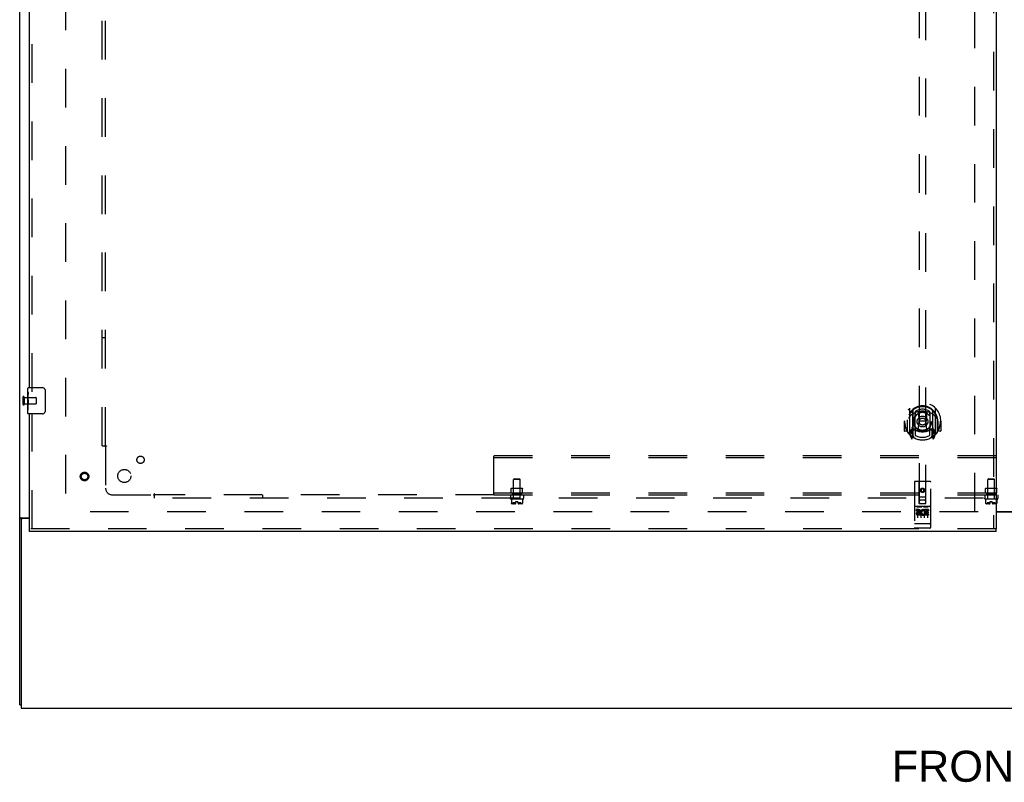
# Model space of a CAD drawing. Header units: inches. Extents: x 0 to 268, y 0 to 174.
# Tile 3 of 125: x 48 to 86, y 44 to 74. Entities that reach past the tile are written whole.
import ezdxf

# ---------------------------------------------------------------- set-up
doc = ezdxf.new("R2010")
doc.units = ezdxf.units.IN
doc.header["$LTSCALE"] = 14.754949
doc.header["$MEASUREMENT"] = 0
doc.linetypes.add('HIDDEN', pattern=[0.2, 0.1, -0.1])
doc.layers.get('0').update_dxf_attribs({"linetype": 'CONTINUOUS'})
for name, color, linetype in [('DEFAULT_2', 8, 'HIDDEN'), ('DIMENSIONS', 7, 'CONTINUOUS'), ('LEFT_OR_SECONDARY_DOOR_ASSEMBLY', 7, 'CONTINUOUS'), ('SUBPANEL', 7, 'CONTINUOUS')]:
    doc.layers.add(name, color=color, linetype=linetype)
doc.styles.get("Standard").update_dxf_attribs({"font": 'arial.ttf'})

msp = doc.modelspace()

# ---------------------------------------------------------------- linework, layer by layer
at = {"color": 7, "linetype": 'Continuous'}
for p, q in [((48.143, 47.349), (48.143, 131.099)), ((86.768, 54.719), (85.456, 54.719)), ((48.241, 54.467), (48.143, 54.467)), ((48.204, 54.505), (48.518, 54.505)), ((48.206, 54.411), (48.206, 47.224)), ((48.518, 54.474), (48.268, 54.474)), ((48.143, 47.349), (48.206, 47.349)), ((48.206, 47.224), (125.831, 47.224))]:
    msp.add_line(p, q, dxfattribs=at)
at = {"color": 3, "linetype": 'Continuous'}
msp.add_line((85.456, 54.739), (86.768, 54.739), dxfattribs=at)
at = {"color": 7, "linetype": 'Continuous'}
for points in [[(48.182, 54.494), (48.175, 54.491), (48.171, 54.49), (48.167, 54.488), (48.164, 54.487), (48.161, 54.485), (48.158, 54.484), (48.155, 54.482), (48.153, 54.481), (48.15, 54.479), (48.148, 54.477), (48.147, 54.476), (48.146, 54.474), (48.145, 54.472), (48.144, 54.471), (48.143, 54.469), (48.143, 54.467)], [(48.204, 54.505), (48.202, 54.503), (48.199, 54.502), (48.197, 54.5), (48.193, 54.499), (48.19, 54.497), (48.186, 54.495), (48.182, 54.494)]]:
    msp.add_lwpolyline(points, dxfattribs=at)
msp.add_arc((48.268, 54.411), 0.0625, 90, 180, dxfattribs=at)
at = {"layer": 'DEFAULT_2', "color": 8, "linetype": 'HIDDEN'}
for p, q in [((49.893, 127.724), (49.893, 54.724)), ((84.643, 54.739), (84.643, 127.709)), ((48.268, 59.116), (48.268, 58.832)), ((48.311, 59.116), (48.311, 58.832)), ((48.311, 59.098), (48.758, 59.098)), ((48.768, 59.088), (48.768, 58.86)), ((48.311, 58.85), (48.758, 58.85)), ((84.768, 54.724), (49.8, 54.724))]:
    msp.add_line(p, q, dxfattribs=at)
for centre, radius, start, end in [((48.29, 59.116), 0.0215, 0, 180), ((48.758, 59.088), 0.01, 0, 90), ((48.29, 58.832), 0.0215, 180, 360), ((48.758, 58.86), 0.01, 270, 360)]:
    msp.add_arc(centre, radius, start, end, dxfattribs=at)
at = {"layer": 'LEFT_OR_SECONDARY_DOOR_ASSEMBLY', "color": 8, "linetype": 'HIDDEN'}
for p, q in [((85.352, 128.37), (85.352, 54.078)), ((82.518, 89.053), (82.518, 55.051)), ((82.768, 55.051), (82.768, 89.053)), ((48.622, 59.319), (48.622, 80.129)), ((48.622, 54.078), (48.622, 58.629)), ((82.143, 58.679), (82.143, 57.711)), ((82.261, 58.625), (82.261, 57.609)), ((82.268, 58.6), (82.268, 57.597)), ((82.361, 57.877), (82.361, 58.508)), ((82.368, 58.561), (82.368, 58.458)), ((82.481, 58.534), (82.511, 58.195)), ((82.806, 58.534), (82.776, 58.195)), ((82.918, 58.458), (82.918, 58.561)), ((82.926, 58.508), (82.926, 57.877)), ((83.018, 58.6), (83.018, 57.597)), ((83.026, 58.625), (83.026, 57.609)), ((83.143, 57.711), (83.143, 58.679)), ((81.958, 58.195), (81.943, 58.195)), ((81.943, 58.195), (81.943, 57.822)), ((82.061, 58.195), (82.076, 58.195)), ((82.061, 58.195), (82.061, 57.807)), ((82.068, 57.784), (82.068, 58.242)), ((82.48, 57.851), (82.511, 58.195)), ((82.776, 58.195), (82.511, 58.195)), ((82.806, 57.851), (82.776, 58.195)), ((83.226, 58.195), (83.211, 58.195)), ((83.218, 57.784), (83.218, 58.242)), ((83.226, 58.195), (83.226, 57.807)), ((83.343, 58.195), (83.328, 58.195)), ((83.343, 58.195), (83.343, 57.822)), ((82.061, 57.807), (81.958, 57.807)), ((82.061, 57.807), (82.069, 57.822)), ((82.148, 57.701), (82.218, 57.525)), ((82.261, 57.866), (82.201, 57.866)), ((82.201, 57.866), (82.201, 57.716)), ((82.201, 57.716), (82.268, 57.716)), ((82.239, 57.77), (82.209, 57.724)), ((82.239, 57.605), (82.244, 57.602)), ((82.247, 57.528), (82.261, 57.609)), ((82.338, 57.547), (82.268, 57.656)), ((82.271, 57.829), (82.271, 57.622)), ((82.361, 57.867), (82.288, 57.867)), ((82.357, 57.849), (82.291, 57.849)), ((82.368, 57.897), (82.368, 57.644)), ((82.918, 57.644), (82.918, 57.897)), ((82.998, 57.867), (82.926, 57.867)), ((82.996, 57.849), (82.93, 57.849)), ((83.018, 57.656), (82.948, 57.547)), ((83.016, 57.622), (83.016, 57.829)), ((83.018, 57.716), (83.086, 57.716)), ((83.086, 57.866), (83.026, 57.866)), ((83.026, 57.609), (83.04, 57.528)), ((83.047, 57.605), (83.047, 57.605)), ((83.047, 57.605), (83.047, 57.605)), ((83.047, 57.605), (83.047, 57.605)), ((83.078, 57.724), (83.048, 57.77)), ((83.069, 57.525), (83.139, 57.701)), ((83.086, 57.716), (83.086, 57.866)), ((83.218, 57.822), (83.226, 57.807)), ((83.328, 57.807), (83.226, 57.807)), ((82.331, 55.861), (82.331, 54.136)), ((82.926, 55.891), (82.361, 55.891)), ((82.517, 55.051), (82.513, 55.861)), ((82.77, 55.051), (82.773, 55.861)), ((82.956, 54.136), (82.956, 55.861)), ((82.643, 55.624), (82.581, 55.588)), ((82.581, 55.588), (82.591, 55.582)), ((82.581, 55.588), (82.581, 55.515)), ((82.581, 55.515), (82.591, 55.521)), ((82.581, 55.515), (82.643, 55.479)), ((82.643, 55.612), (82.591, 55.582)), ((82.591, 55.582), (82.591, 55.521)), ((82.591, 55.521), (82.643, 55.491)), ((82.706, 55.588), (82.643, 55.624)), ((82.643, 55.624), (82.643, 55.612)), ((82.696, 55.582), (82.643, 55.612)), ((82.643, 55.491), (82.696, 55.521)), ((82.643, 55.479), (82.706, 55.515)), ((82.643, 55.479), (82.643, 55.491)), ((82.706, 55.588), (82.696, 55.582)), ((82.696, 55.521), (82.696, 55.582)), ((82.706, 55.515), (82.696, 55.521)), ((82.706, 55.515), (82.706, 55.588)), ((82.926, 54.934), (82.361, 54.934)), ((82.516, 55.301), (82.771, 55.301)), ((82.517, 55.051), (82.518, 55.051)), ((82.518, 55.051), (82.768, 55.051)), ((82.728, 55.176), (82.558, 55.176)), ((82.768, 55.051), (82.77, 55.051)), ((82.499, 54.812), (82.406, 54.812)), ((82.406, 54.812), (82.406, 54.77)), ((82.499, 54.77), (82.406, 54.77)), ((82.432, 54.918), (82.604, 54.918)), ((82.456, 54.803), (82.456, 54.497)), ((82.503, 54.726), (82.457, 54.726)), ((82.499, 54.685), (82.47, 54.685)), ((82.563, 54.641), (82.47, 54.641)), ((82.563, 54.599), (82.47, 54.599)), ((82.563, 54.641), (82.563, 54.599)), ((82.581, 54.803), (82.581, 54.497)), ((82.682, 54.918), (82.854, 54.918)), ((82.695, 54.647), (82.712, 54.608)), ((82.706, 54.803), (82.706, 54.497)), ((82.719, 54.776), (82.706, 54.758)), ((82.716, 54.802), (82.719, 54.8)), ((82.875, 54.812), (82.719, 54.812)), ((82.719, 54.812), (82.719, 54.8)), ((82.719, 54.776), (82.719, 54.599)), ((82.875, 54.599), (82.719, 54.599)), ((82.875, 54.77), (82.762, 54.77)), ((82.762, 54.77), (82.762, 54.726)), ((82.854, 54.726), (82.762, 54.726)), ((82.854, 54.684), (82.762, 54.684)), ((82.762, 54.684), (82.762, 54.641)), ((82.875, 54.641), (82.762, 54.641)), ((82.831, 54.803), (82.831, 54.497)), ((82.854, 54.726), (82.854, 54.684)), ((82.875, 54.812), (82.875, 54.77)), ((82.875, 54.641), (82.875, 54.599)), ((82.349, 54.265), (82.348, 54.265)), ((82.35, 54.265), (82.349, 54.265)), ((82.349, 54.265), (82.349, 54.265)), ((82.351, 54.265), (82.35, 54.265)), ((82.352, 54.264), (82.351, 54.265)), ((82.353, 54.264), (82.352, 54.264)), ((82.354, 54.264), (82.353, 54.264)), ((82.353, 54.264), (82.353, 54.264)), ((82.355, 54.264), (82.354, 54.264)), ((82.356, 54.264), (82.355, 54.264)), ((82.357, 54.264), (82.356, 54.264)), ((82.358, 54.264), (82.357, 54.264)), ((82.357, 54.264), (82.357, 54.264)), ((82.359, 54.264), (82.358, 54.264)), ((82.36, 54.264), (82.359, 54.264)), ((82.361, 54.264), (82.36, 54.264)), ((82.926, 54.264), (82.361, 54.264)), ((82.926, 54.264), (82.927, 54.264)), ((82.927, 54.264), (82.928, 54.264)), ((82.928, 54.264), (82.929, 54.264)), ((82.929, 54.264), (82.93, 54.264)), ((82.93, 54.264), (82.931, 54.264)), ((82.93, 54.264), (82.93, 54.264)), ((82.931, 54.264), (82.932, 54.264)), ((82.932, 54.264), (82.933, 54.264)), ((82.933, 54.264), (82.934, 54.264)), ((82.934, 54.264), (82.935, 54.264)), ((82.935, 54.265), (82.936, 54.265)), ((82.935, 54.264), (82.935, 54.265)), ((82.936, 54.265), (82.937, 54.265)), ((82.937, 54.265), (82.938, 54.265)), ((82.938, 54.265), (82.939, 54.265)), ((82.938, 54.265), (82.938, 54.265)), ((82.939, 54.265), (82.94, 54.265)), ((85.456, 54.078), (48.518, 54.078)), ((82.926, 54.106), (82.361, 54.106))]:
    msp.add_line(p, q, dxfattribs=at)
at = {"layer": 'LEFT_OR_SECONDARY_DOOR_ASSEMBLY', "color": 3, "linetype": 'Continuous'}
for p, q in [((85.456, 128.37), (85.456, 54.078)), ((48.518, 59.474), (48.518, 79.974)), ((48.518, 54.078), (48.518, 58.474)), ((85.456, 53.974), (48.518, 53.974))]:
    msp.add_line(p, q, dxfattribs=at)
at = {"layer": 'LEFT_OR_SECONDARY_DOOR_ASSEMBLY', "color": 7, "linetype": 'Continuous'}
for p, q in [((48.458, 59.313), (48.458, 59.459)), ((48.473, 59.474), (49.013, 59.474)), ((48.458, 59.055), (48.458, 59.312)), ((48.464, 59.257), (48.458, 59.257)), ((48.458, 59.089), (48.465, 59.089)), ((48.465, 59.089), (48.465, 59.225)), ((49.113, 59.374), (49.113, 58.574)), ((48.458, 58.489), (48.458, 59.052)), ((48.46, 59.026), (48.458, 59.026)), ((48.458, 58.894), (48.464, 58.894)), ((48.458, 58.858), (48.465, 58.858)), ((48.458, 58.795), (48.465, 58.795)), ((48.465, 58.628), (48.465, 58.858)), ((48.458, 58.628), (48.465, 58.628)), ((49.013, 58.474), (48.473, 58.474)), ((48.518, 53.974), (48.518, 54.078)), ((85.456, 53.974), (85.456, 54.078))]:
    msp.add_line(p, q, dxfattribs=at)
for points in [[(48.458, 59.313), (48.458, 59.309), (48.459, 59.305), (48.459, 59.299), (48.461, 59.286)], [(48.461, 59.286), (48.462, 59.278), (48.463, 59.27), (48.464, 59.262)], [(48.464, 59.262), (48.464, 59.253), (48.465, 59.244), (48.465, 59.234), (48.465, 59.225)], [(49.107, 59.41), (49.109, 59.404), (49.11, 59.398), (49.112, 59.392), (49.112, 59.386), (49.113, 59.38), (49.113, 59.374)], [(48.458, 59.055), (48.459, 59.047), (48.459, 59.038), (48.46, 59.028)], [(48.46, 59.028), (48.463, 58.994), (48.463, 58.982), (48.464, 58.97), (48.465, 58.957), (48.465, 58.944), (48.465, 58.932), (48.465, 58.919), (48.465, 58.906), (48.464, 58.893), (48.463, 58.881), (48.463, 58.869)], [(49.113, 58.574), (49.113, 58.567), (49.112, 58.561), (49.112, 58.555), (49.11, 58.549), (49.109, 58.543), (49.107, 58.537)]]:
    msp.add_lwpolyline(points, dxfattribs=at)
at = {"layer": 'LEFT_OR_SECONDARY_DOOR_ASSEMBLY', "color": 8, "linetype": 'HIDDEN'}
for points in [[(82.098, 58.634), (82.099, 58.635), (82.099, 58.636), (82.1, 58.636), (82.101, 58.637), (82.101, 58.638), (82.102, 58.639), (82.103, 58.64), (82.104, 58.64), (82.104, 58.641), (82.105, 58.642), (82.106, 58.643), (82.107, 58.643), (82.108, 58.644), (82.108, 58.645), (82.109, 58.645), (82.11, 58.646), (82.111, 58.647), (82.112, 58.647), (82.112, 58.648), (82.113, 58.649), (82.114, 58.649), (82.115, 58.65), (82.116, 58.65), (82.117, 58.651), (82.118, 58.651), (82.118, 58.652), (82.119, 58.653), (82.12, 58.653), (82.121, 58.654), (82.122, 58.654), (82.123, 58.654), (82.124, 58.655), (82.125, 58.655), (82.126, 58.656)], [(82.189, 58.41), (82.188, 58.409), (82.186, 58.408), (82.184, 58.406), (82.183, 58.405), (82.181, 58.403), (82.18, 58.401), (82.178, 58.4), (82.176, 58.398), (82.174, 58.396), (82.173, 58.394), (82.171, 58.392), (82.169, 58.39), (82.167, 58.388), (82.165, 58.386), (82.163, 58.384), (82.161, 58.382), (82.159, 58.379), (82.157, 58.377), (82.155, 58.374), (82.153, 58.371), (82.15, 58.368), (82.148, 58.365), (82.146, 58.362), (82.144, 58.359), (82.141, 58.356), (82.139, 58.352), (82.136, 58.349), (82.134, 58.345), (82.131, 58.341), (82.128, 58.337), (82.126, 58.333), (82.123, 58.328), (82.12, 58.324), (82.117, 58.319), (82.114, 58.314), (82.111, 58.309)], [(82.455, 58.552), (82.461, 58.553), (82.466, 58.555), (82.472, 58.556), (82.477, 58.558), (82.482, 58.559), (82.488, 58.56), (82.493, 58.561), (82.499, 58.563), (82.504, 58.564), (82.51, 58.565), (82.515, 58.566), (82.521, 58.567), (82.526, 58.568), (82.532, 58.569), (82.537, 58.57), (82.543, 58.57), (82.548, 58.571), (82.554, 58.572), (82.56, 58.573), (82.565, 58.573), (82.571, 58.574), (82.576, 58.574), (82.582, 58.575), (82.587, 58.575), (82.593, 58.576), (82.599, 58.576), (82.604, 58.577), (82.61, 58.577), (82.615, 58.577), (82.621, 58.577), (82.627, 58.577), (82.632, 58.578), (82.638, 58.578), (82.643, 58.578), (82.649, 58.578), (82.655, 58.578), (82.66, 58.577), (82.666, 58.577), (82.671, 58.577), (82.677, 58.577), (82.683, 58.577), (82.688, 58.576), (82.694, 58.576), (82.699, 58.575), (82.705, 58.575), (82.71, 58.574), (82.716, 58.574), (82.722, 58.573), (82.727, 58.573), (82.733, 58.572), (82.738, 58.571), (82.744, 58.57), (82.749, 58.57), (82.755, 58.569), (82.76, 58.568), (82.766, 58.567), (82.771, 58.566), (82.777, 58.565), (82.782, 58.564), (82.788, 58.563), (82.793, 58.561), (82.799, 58.56), (82.804, 58.559), (82.81, 58.558), (82.815, 58.556), (82.82, 58.555), (82.826, 58.553), (82.831, 58.552)], [(83.176, 58.309), (83.173, 58.314), (83.17, 58.319), (83.167, 58.324), (83.164, 58.328), (83.161, 58.333), (83.158, 58.337), (83.156, 58.341), (83.153, 58.345), (83.15, 58.349), (83.148, 58.352), (83.146, 58.356), (83.143, 58.359), (83.141, 58.362), (83.139, 58.365), (83.136, 58.368), (83.134, 58.371), (83.132, 58.374), (83.13, 58.377), (83.128, 58.379), (83.126, 58.382), (83.124, 58.384), (83.122, 58.386), (83.12, 58.388), (83.118, 58.39), (83.116, 58.392), (83.114, 58.394), (83.112, 58.396), (83.111, 58.398), (83.109, 58.4), (83.107, 58.401), (83.105, 58.403), (83.104, 58.405), (83.102, 58.406), (83.101, 58.407), (83.099, 58.409), (83.098, 58.41)], [(83.161, 58.656), (83.162, 58.655), (83.163, 58.655), (83.164, 58.654), (83.165, 58.654), (83.166, 58.654), (83.166, 58.653), (83.167, 58.653), (83.168, 58.652), (83.169, 58.651), (83.17, 58.651), (83.171, 58.65), (83.172, 58.65), (83.173, 58.649), (83.173, 58.649), (83.174, 58.648), (83.175, 58.647), (83.176, 58.647), (83.177, 58.646), (83.178, 58.645), (83.178, 58.645), (83.179, 58.644), (83.18, 58.643), (83.181, 58.643), (83.181, 58.642), (83.182, 58.641), (83.183, 58.64), (83.184, 58.64), (83.184, 58.639), (83.185, 58.638), (83.186, 58.637), (83.187, 58.636), (83.187, 58.636), (83.188, 58.635), (83.189, 58.634)], [(82.126, 57.734), (82.125, 57.735), (82.124, 57.735), (82.123, 57.736), (82.122, 57.736), (82.121, 57.737), (82.12, 57.737), (82.119, 57.738), (82.118, 57.738), (82.118, 57.739), (82.117, 57.739), (82.116, 57.74), (82.115, 57.74), (82.114, 57.741), (82.113, 57.742), (82.112, 57.742), (82.112, 57.743), (82.111, 57.744), (82.11, 57.744), (82.109, 57.745), (82.108, 57.746), (82.108, 57.746), (82.107, 57.747), (82.106, 57.748), (82.105, 57.748), (82.104, 57.749), (82.104, 57.75), (82.103, 57.751), (82.102, 57.751), (82.101, 57.752), (82.101, 57.753), (82.1, 57.754), (82.099, 57.755), (82.099, 57.755), (82.098, 57.756)], [(83.189, 57.756), (83.188, 57.755), (83.187, 57.755), (83.187, 57.754), (83.186, 57.753), (83.185, 57.752), (83.184, 57.751), (83.184, 57.751), (83.183, 57.75), (83.182, 57.749), (83.181, 57.748), (83.181, 57.748), (83.18, 57.747), (83.179, 57.746), (83.178, 57.746), (83.178, 57.745), (83.177, 57.744), (83.176, 57.744), (83.175, 57.743), (83.174, 57.742), (83.173, 57.742), (83.173, 57.741), (83.172, 57.74), (83.171, 57.74), (83.17, 57.739), (83.169, 57.739), (83.168, 57.738), (83.167, 57.738), (83.166, 57.737), (83.166, 57.737), (83.165, 57.736), (83.164, 57.736), (83.163, 57.735), (83.162, 57.735), (83.161, 57.734)], [(82.426, 54.917), (82.426, 54.917), (82.426, 54.917), (82.426, 54.917), (82.426, 54.917), (82.426, 54.917), (82.426, 54.917), (82.426, 54.917), (82.427, 54.917), (82.427, 54.917), (82.427, 54.917), (82.427, 54.917), (82.427, 54.917), (82.427, 54.917), (82.427, 54.917), (82.427, 54.918), (82.427, 54.918), (82.428, 54.918), (82.428, 54.918), (82.428, 54.918), (82.428, 54.918), (82.428, 54.918), (82.428, 54.918), (82.428, 54.918), (82.429, 54.918), (82.429, 54.918), (82.429, 54.918), (82.429, 54.918), (82.429, 54.918), (82.429, 54.918), (82.429, 54.918), (82.43, 54.918), (82.43, 54.918), (82.43, 54.918), (82.43, 54.918), (82.43, 54.918), (82.43, 54.918), (82.431, 54.918), (82.431, 54.918), (82.431, 54.918), (82.431, 54.918), (82.431, 54.918), (82.432, 54.918), (82.432, 54.918), (82.432, 54.918), (82.432, 54.918)], [(82.604, 54.918), (82.604, 54.918), (82.605, 54.918), (82.605, 54.918), (82.605, 54.918), (82.605, 54.918), (82.605, 54.918), (82.606, 54.918), (82.606, 54.918), (82.606, 54.918), (82.606, 54.918), (82.606, 54.918), (82.607, 54.918), (82.607, 54.918), (82.607, 54.918), (82.607, 54.918), (82.607, 54.918), (82.607, 54.918), (82.608, 54.918), (82.608, 54.918), (82.608, 54.918), (82.608, 54.918), (82.608, 54.918), (82.608, 54.918), (82.608, 54.918), (82.609, 54.918), (82.609, 54.918), (82.609, 54.918), (82.609, 54.918), (82.609, 54.918), (82.609, 54.918), (82.609, 54.918), (82.609, 54.917), (82.61, 54.917), (82.61, 54.917), (82.61, 54.917), (82.61, 54.917), (82.61, 54.917), (82.61, 54.917), (82.61, 54.917), (82.61, 54.917), (82.61, 54.917), (82.61, 54.917), (82.611, 54.917), (82.611, 54.917), (82.611, 54.917), (82.611, 54.917)], [(82.676, 54.917), (82.676, 54.917), (82.676, 54.917), (82.676, 54.917), (82.676, 54.917), (82.676, 54.917), (82.676, 54.917), (82.676, 54.917), (82.677, 54.917), (82.677, 54.917), (82.677, 54.917), (82.677, 54.917), (82.677, 54.917), (82.677, 54.917), (82.677, 54.917), (82.677, 54.918), (82.677, 54.918), (82.678, 54.918), (82.678, 54.918), (82.678, 54.918), (82.678, 54.918), (82.678, 54.918), (82.678, 54.918), (82.678, 54.918), (82.679, 54.918), (82.679, 54.918), (82.679, 54.918), (82.679, 54.918), (82.679, 54.918), (82.679, 54.918), (82.679, 54.918), (82.68, 54.918), (82.68, 54.918), (82.68, 54.918), (82.68, 54.918), (82.68, 54.918), (82.68, 54.918), (82.681, 54.918), (82.681, 54.918), (82.681, 54.918), (82.681, 54.918), (82.681, 54.918), (82.682, 54.918), (82.682, 54.918), (82.682, 54.918), (82.682, 54.918)], [(82.854, 54.918), (82.854, 54.918), (82.855, 54.918), (82.855, 54.918), (82.855, 54.918), (82.855, 54.918), (82.855, 54.918), (82.856, 54.918), (82.856, 54.918), (82.856, 54.918), (82.856, 54.918), (82.856, 54.918), (82.857, 54.918), (82.857, 54.918), (82.857, 54.918), (82.857, 54.918), (82.857, 54.918), (82.857, 54.918), (82.858, 54.918), (82.858, 54.918), (82.858, 54.918), (82.858, 54.918), (82.858, 54.918), (82.858, 54.918), (82.858, 54.918), (82.859, 54.918), (82.859, 54.918), (82.859, 54.918), (82.859, 54.918), (82.859, 54.918), (82.859, 54.918), (82.859, 54.918), (82.859, 54.917), (82.86, 54.917), (82.86, 54.917), (82.86, 54.917), (82.86, 54.917), (82.86, 54.917), (82.86, 54.917), (82.86, 54.917), (82.86, 54.917), (82.86, 54.917), (82.86, 54.917), (82.861, 54.917), (82.861, 54.917), (82.861, 54.917), (82.861, 54.917)], [(82.348, 54.265), (82.347, 54.265), (82.347, 54.265), (82.346, 54.265), (82.346, 54.265), (82.346, 54.265), (82.345, 54.265), (82.345, 54.265), (82.345, 54.265), (82.344, 54.265), (82.344, 54.265), (82.343, 54.265), (82.343, 54.266), (82.343, 54.266), (82.342, 54.266), (82.342, 54.266), (82.342, 54.266), (82.341, 54.266), (82.341, 54.266), (82.341, 54.266), (82.341, 54.266), (82.34, 54.266), (82.34, 54.266), (82.34, 54.266), (82.339, 54.266), (82.339, 54.266), (82.339, 54.267), (82.338, 54.267), (82.338, 54.267), (82.338, 54.267), (82.338, 54.267), (82.337, 54.267), (82.337, 54.267), (82.337, 54.267), (82.337, 54.267), (82.336, 54.267), (82.336, 54.267), (82.336, 54.267), (82.336, 54.268), (82.335, 54.268), (82.335, 54.268), (82.335, 54.268), (82.335, 54.268), (82.335, 54.268), (82.334, 54.268), (82.334, 54.268), (82.334, 54.268), (82.334, 54.268), (82.334, 54.268), (82.333, 54.269), (82.333, 54.269), (82.333, 54.269), (82.333, 54.269), (82.333, 54.269), (82.333, 54.269), (82.333, 54.269), (82.332, 54.269), (82.332, 54.269), (82.332, 54.269), (82.332, 54.269), (82.332, 54.27), (82.332, 54.27), (82.332, 54.27), (82.332, 54.27), (82.332, 54.27), (82.331, 54.27), (82.331, 54.27), (82.331, 54.27), (82.331, 54.27), (82.331, 54.271), (82.331, 54.271), (82.331, 54.271), (82.331, 54.271), (82.331, 54.271), (82.331, 54.271), (82.331, 54.271), (82.331, 54.271), (82.331, 54.271), (82.331, 54.271), (82.331, 54.272)], [(82.94, 54.265), (82.94, 54.265), (82.941, 54.265), (82.941, 54.265), (82.941, 54.265), (82.942, 54.265), (82.942, 54.265), (82.943, 54.265), (82.943, 54.265), (82.943, 54.265), (82.944, 54.266), (82.944, 54.266), (82.944, 54.266), (82.945, 54.266), (82.945, 54.266), (82.945, 54.266), (82.946, 54.266), (82.946, 54.266), (82.946, 54.266), (82.946, 54.266), (82.947, 54.266), (82.947, 54.266), (82.947, 54.266), (82.948, 54.266), (82.948, 54.267), (82.948, 54.267), (82.948, 54.267), (82.949, 54.267), (82.949, 54.267), (82.949, 54.267), (82.95, 54.267), (82.95, 54.267), (82.95, 54.267), (82.95, 54.267), (82.951, 54.267), (82.951, 54.267), (82.951, 54.268), (82.951, 54.268), (82.951, 54.268), (82.952, 54.268), (82.952, 54.268), (82.952, 54.268), (82.952, 54.268), (82.952, 54.268), (82.953, 54.268), (82.953, 54.268), (82.953, 54.268), (82.953, 54.269), (82.953, 54.269), (82.954, 54.269), (82.954, 54.269), (82.954, 54.269), (82.954, 54.269), (82.954, 54.269), (82.954, 54.269), (82.954, 54.269), (82.955, 54.269), (82.955, 54.269), (82.955, 54.27), (82.955, 54.27), (82.955, 54.27), (82.955, 54.27), (82.955, 54.27), (82.955, 54.27), (82.955, 54.27), (82.955, 54.27), (82.955, 54.27), (82.956, 54.271), (82.956, 54.271), (82.956, 54.271), (82.956, 54.271), (82.956, 54.271), (82.956, 54.271), (82.956, 54.271), (82.956, 54.271), (82.956, 54.271), (82.956, 54.271), (82.956, 54.272)]]:
    msp.add_lwpolyline(points, dxfattribs=at)
for centre, radius in [((82.643, 58.177), 0.35), ((82.643, 58.177), 0.335), ((82.643, 58.177), 0.205), ((82.643, 58.177), 0.133), ((50.622, 56.078), 0.164), ((50.622, 56.078), 0.124), ((82.643, 55.551), 0.085), ((82.643, 55.551), 0.0845)]:
    msp.add_circle(centre, radius, dxfattribs=at)
at = {"layer": 'LEFT_OR_SECONDARY_DOOR_ASSEMBLY', "color": 7, "linetype": 'Continuous'}
for centre, radius, start, end in [((48.473, 59.459), 0.015, 90, 180), ((49.013, 59.374), 0.1, 21.1999, 90), ((48.473, 58.489), 0.015, 180, 270), ((49.013, 58.574), 0.1, 270, 338.7946)]:
    msp.add_arc(centre, radius, start, end, dxfattribs=at)
at = {"layer": 'LEFT_OR_SECONDARY_DOOR_ASSEMBLY', "color": 8, "linetype": 'HIDDEN'}
for centre, radius, start, end in [((82.643, 58.195), 0.7, 305.5126, 234.4874), ((82.643, 58.193), 0.583, 0.2464, 179.7536), ((82.643, 58.167), 0.58, 7.6622, 172.3378), ((82.158, 58.679), 0.015, 135.0748, 180), ((82.643, 57.878), 0.7, 49.529, 130.471), ((82.276, 58.625), 0.015, 130.3587, 180), ((82.288, 58.6), 0.02, 129.3378, 179.9984), ((82.376, 58.508), 0.015, 112.9863, 180), ((82.643, 58.167), 0.48, 55.0461, 124.9539), ((82.398, 58.458), 0.03, 180, 311.1261), ((82.643, 58.177), 0.343, 48.8739, 131.1261), ((82.461, 58.533), 0.02, 5.0796, 105.5752), ((82.826, 58.533), 0.02, 74.4248, 174.9204), ((82.888, 58.458), 0.03, 228.8739, 360), ((82.911, 58.508), 0.015, 0, 67.0137), ((82.998, 58.6), 0.02, 0, 50.6594), ((83.011, 58.625), 0.015, 0, 49.6413), ((83.128, 58.679), 0.015, 0, 44.9252), ((82.643, 58.195), 0.685, 180, 213.0115), ((82.088, 58.242), 0.02, 172.3378, 180), ((82.643, 58.508), 0.7, 233.2319, 306.7681), ((83.198, 58.242), 0.02, 0, 7.6622), ((82.643, 58.195), 0.685, 326.9885, 360), ((81.958, 57.822), 0.015, 180, 270), ((82.088, 57.784), 0.02, 180, 215.2961), ((82.643, 58.177), 0.7, 215.2961, 324.7039), ((82.158, 57.711), 0.015, 180, 224.9252), ((82.213, 57.721), 0.005, 147.3208, 270), ((82.248, 57.642), 0.02, 234.4874, 360), ((82.08, 57.871), 0.188, 327.3208, 360), ((82.251, 57.622), 0.02, 234.7457, 360), ((82.288, 57.847), 0.02, 90, 180), ((82.288, 57.597), 0.02, 180, 238.5295), ((82.291, 57.829), 0.02, 90, 180), ((82.357, 57.829), 0.02, 66.536, 90), ((82.376, 57.877), 0.015, 180, 247.0137), ((82.643, 58.49), 0.7, 246.536, 293.464), ((82.398, 57.897), 0.03, 48.8739, 180), ((82.643, 58.177), 0.6, 242.7204, 297.2796), ((82.643, 58.177), 0.343, 228.8739, 311.1261), ((82.46, 57.853), 0.02, 254.3869, 354.9204), ((82.826, 57.853), 0.02, 185.0796, 285.6131), ((82.888, 57.897), 0.03, 0, 131.1261), ((82.911, 57.877), 0.015, 292.9863, 360), ((82.93, 57.829), 0.02, 90, 113.464), ((82.996, 57.829), 0.02, 0, 90), ((82.998, 57.847), 0.02, 0, 90), ((82.998, 57.597), 0.02, 301.4688, 359.9992), ((83.036, 57.622), 0.02, 180, 305.2543), ((83.206, 57.871), 0.188, 180, 212.6792), ((83.038, 57.642), 0.02, 180, 305.5126), ((83.073, 57.721), 0.005, 270, 32.6792), ((83.128, 57.711), 0.015, 315.0748, 360), ((83.198, 57.784), 0.02, 324.7039, 360), ((83.328, 57.822), 0.015, 270, 360), ((82.232, 57.531), 0.015, 201.8041, 350), ((83.055, 57.531), 0.015, 190, 338.1959), ((82.361, 55.861), 0.03, 90, 180), ((82.483, 55.861), 0.03, 0, 90), ((82.803, 55.861), 0.03, 90, 180), ((82.926, 55.861), 0.03, 0, 90), ((82.361, 54.964), 0.03, 180, 270), ((82.558, 55.136), 0.04, 90, 180), ((82.558, 55.091), 0.04, 180, 270), ((82.728, 55.136), 0.04, 0, 90), ((82.728, 55.091), 0.04, 270, 360), ((82.926, 54.964), 0.03, 270, 360), ((82.47, 54.663), 0.0644, 102.2995, 270.0775), ((82.47, 54.663), 0.0219, 89.9011, 270), ((82.499, 54.749), 0.0635, 270, 90), ((82.499, 54.748), 0.0219, 280.307, 90), ((82.669, 54.706), 0.107, 64.2636, 293.4027), ((82.669, 54.706), 0.0639, 54.8895, 293.4026), ((82.361, 54.136), 0.03, 180, 270), ((82.926, 54.136), 0.03, 270, 360)]:
    msp.add_arc(centre, radius, start, end, dxfattribs=at)
at = {"layer": 'LEFT_OR_SECONDARY_DOOR_ASSEMBLY', "color": 7, "linetype": 'Continuous'}
msp.add_ellipse((48.721, 58.89), major_axis=(0.263, 0), ratio=0.432808, start_param=-3.141593, end_param=-2.961605, dxfattribs=at)
at = {"layer": 'SUBPANEL', "color": 8, "linetype": 'HIDDEN'}
for p, q in [((51.3, 57.255), (51.3, 125.192)), ((51.425, 57.255), (51.425, 125.192)), ((51.425, 61.38), (51.3, 61.38)), ((51.3, 57.255), (51.386, 57.255)), ((51.386, 57.255), (51.465, 57.255)), ((51.425, 57.22), (51.425, 55.63)), ((66.268, 56.88), (108.268, 56.88)), ((66.268, 55.38), (66.268, 56.88)), ((66.268, 56.802), (108.268, 56.802)), ((67.049, 55.99), (67.019, 55.96)), ((67.267, 55.96), (67.019, 55.96)), ((67.019, 55.255), (67.019, 55.96)), ((67.049, 55.99), (67.237, 55.99)), ((67.237, 55.99), (67.267, 55.96)), ((67.267, 55.255), (67.267, 55.96)), ((85.174, 55.99), (85.144, 55.96)), ((85.392, 55.96), (85.144, 55.96)), ((85.144, 55.255), (85.144, 55.96)), ((85.174, 55.99), (85.362, 55.99)), ((85.362, 55.99), (85.392, 55.96)), ((85.392, 55.255), (85.392, 55.96)), ((51.675, 55.38), (53.264, 55.38)), ((53.3, 55.341), (53.3, 55.421)), ((66.268, 55.38), (53.3, 55.38)), ((53.3, 55.255), (53.3, 55.341)), ((57.425, 55.38), (57.425, 55.255)), ((66.268, 55.458), (108.268, 55.458)), ((66.268, 55.38), (108.268, 55.38)), ((66.893, 55.38), (66.893, 55.255)), ((66.933, 55.628), (66.923, 55.618)), ((67.363, 55.618), (66.923, 55.618)), ((66.923, 55.458), (66.923, 55.618)), ((66.933, 55.628), (67.353, 55.628)), ((66.971, 55.458), (66.971, 55.38)), ((66.972, 55.404), (66.972, 55.458)), ((66.972, 55.404), (67.315, 55.404)), ((67.018, 55.618), (67.008, 55.628)), ((67.018, 55.414), (67.008, 55.404)), ((67.018, 55.414), (67.018, 55.618)), ((67.268, 55.414), (67.018, 55.414)), ((67.268, 55.618), (67.278, 55.628)), ((67.268, 55.414), (67.268, 55.618)), ((67.268, 55.414), (67.278, 55.404)), ((67.315, 55.404), (67.315, 55.458)), ((67.315, 55.458), (67.315, 55.38)), ((67.353, 55.628), (67.363, 55.618)), ((67.363, 55.458), (67.363, 55.618)), ((67.393, 55.38), (67.393, 55.255)), ((85.018, 55.38), (85.018, 55.255)), ((85.058, 55.628), (85.048, 55.618)), ((85.488, 55.618), (85.048, 55.618)), ((85.048, 55.458), (85.048, 55.618)), ((85.058, 55.628), (85.478, 55.628)), ((85.096, 55.458), (85.096, 55.38)), ((85.097, 55.404), (85.097, 55.458)), ((85.097, 55.404), (85.44, 55.404)), ((85.143, 55.618), (85.133, 55.628)), ((85.143, 55.414), (85.133, 55.404)), ((85.143, 55.414), (85.143, 55.618)), ((85.393, 55.414), (85.143, 55.414)), ((85.393, 55.618), (85.403, 55.628)), ((85.393, 55.414), (85.393, 55.618)), ((85.393, 55.414), (85.403, 55.404)), ((85.44, 55.404), (85.44, 55.458)), ((85.44, 55.458), (85.44, 55.38)), ((85.478, 55.628), (85.488, 55.618)), ((85.488, 55.458), (85.488, 55.618)), ((85.518, 55.38), (85.518, 55.255)), ((87.925, 55.255), (53.3, 55.255)), ((66.893, 55.223), (66.893, 55.245)), ((67.383, 55.213), (66.903, 55.213)), ((66.931, 55.213), (66.931, 55.067)), ((66.931, 55.067), (66.931, 55.067)), ((66.931, 55.067), (66.931, 55.066)), ((66.931, 55.066), (66.931, 55.065)), ((66.931, 55.066), (66.931, 55.066)), ((66.931, 55.066), (66.931, 55.066)), ((66.931, 55.065), (66.931, 55.064)), ((66.931, 55.065), (66.931, 55.065)), ((66.931, 55.064), (66.932, 55.063)), ((66.932, 55.062), (66.932, 55.063)), ((66.932, 55.063), (66.932, 55.063)), ((66.943, 55.042), (66.942, 55.044)), ((66.943, 55.042), (66.944, 55.041)), ((66.944, 55.041), (66.952, 55.034)), ((67.076, 55.031), (66.956, 55.031)), ((67.108, 55.078), (66.989, 55.078)), ((66.989, 55.078), (66.989, 55.031)), ((67.024, 55.044), (67.022, 55.042)), ((67.032, 55.059), (67.033, 55.062)), ((67.033, 55.062), (67.034, 55.063)), ((67.041, 55.064), (67.04, 55.065)), ((67.041, 55.063), (67.041, 55.064)), ((67.041, 55.063), (67.042, 55.063)), ((67.042, 55.062), (67.042, 55.063)), ((67.044, 55.059), (67.042, 55.062)), ((67.044, 55.059), (67.046, 55.056)), ((67.108, 55.118), (67.178, 55.118)), ((67.108, 55.084), (67.108, 55.118)), ((67.178, 55.084), (67.178, 55.118)), ((67.297, 55.078), (67.179, 55.078)), ((67.331, 55.031), (67.21, 55.031)), ((67.228, 55.045), (67.231, 55.048)), ((67.243, 55.059), (67.245, 55.062)), ((67.246, 55.063), (67.246, 55.064)), ((67.253, 55.063), (67.253, 55.064)), ((67.253, 55.062), (67.253, 55.063)), ((67.264, 55.042), (67.263, 55.044)), ((67.264, 55.042), (67.266, 55.04)), ((67.268, 55.039), (67.267, 55.039)), ((67.297, 55.078), (67.297, 55.031)), ((67.342, 55.041), (67.335, 55.034)), ((67.342, 55.041), (67.344, 55.042)), ((67.354, 55.059), (67.355, 55.062)), ((67.355, 55.065), (67.356, 55.065)), ((67.355, 55.064), (67.355, 55.065)), ((67.356, 55.213), (67.356, 55.067)), ((67.356, 55.067), (67.356, 55.066)), ((67.356, 55.066), (67.356, 55.066)), ((67.356, 55.066), (67.356, 55.066)), ((67.356, 55.065), (67.356, 55.066)), ((67.393, 55.223), (67.393, 55.245)), ((85.018, 55.223), (85.018, 55.245)), ((85.508, 55.213), (85.028, 55.213)), ((85.056, 55.213), (85.056, 55.067)), ((85.056, 55.067), (85.056, 55.067)), ((85.056, 55.067), (85.056, 55.066)), ((85.056, 55.066), (85.056, 55.065)), ((85.056, 55.066), (85.056, 55.066)), ((85.056, 55.066), (85.056, 55.066)), ((85.056, 55.065), (85.056, 55.064)), ((85.056, 55.065), (85.056, 55.065)), ((85.056, 55.064), (85.057, 55.063)), ((85.057, 55.062), (85.057, 55.063)), ((85.057, 55.063), (85.057, 55.063)), ((85.057, 55.062), (85.058, 55.059)), ((85.068, 55.042), (85.067, 55.044)), ((85.068, 55.042), (85.069, 55.041)), ((85.077, 55.034), (85.069, 55.041)), ((85.201, 55.031), (85.081, 55.031)), ((85.233, 55.078), (85.114, 55.078)), ((85.114, 55.078), (85.114, 55.031)), ((85.149, 55.044), (85.147, 55.042)), ((85.157, 55.059), (85.158, 55.062)), ((85.158, 55.062), (85.159, 55.063)), ((85.166, 55.064), (85.165, 55.065)), ((85.166, 55.063), (85.166, 55.064)), ((85.166, 55.063), (85.167, 55.063)), ((85.167, 55.062), (85.167, 55.063)), ((85.169, 55.059), (85.167, 55.062)), ((85.169, 55.059), (85.171, 55.056)), ((85.233, 55.118), (85.303, 55.118)), ((85.233, 55.084), (85.233, 55.118)), ((85.303, 55.084), (85.303, 55.118)), ((85.422, 55.078), (85.304, 55.078)), ((85.456, 55.031), (85.335, 55.031)), ((85.353, 55.045), (85.356, 55.048)), ((85.368, 55.059), (85.37, 55.062)), ((85.371, 55.064), (85.371, 55.063)), ((85.378, 55.063), (85.378, 55.064)), ((85.378, 55.062), (85.378, 55.063)), ((85.378, 55.062), (85.379, 55.059)), ((85.389, 55.042), (85.388, 55.044)), ((85.389, 55.042), (85.391, 55.04)), ((85.393, 55.039), (85.392, 55.039)), ((85.422, 55.078), (85.422, 55.031)), ((85.467, 55.041), (85.46, 55.034)), ((85.467, 55.041), (85.469, 55.042)), ((85.47, 55.044), (85.469, 55.042)), ((85.479, 55.059), (85.48, 55.062)), ((85.48, 55.065), (85.481, 55.065)), ((85.48, 55.064), (85.48, 55.065)), ((85.481, 55.213), (85.481, 55.067)), ((85.481, 55.067), (85.481, 55.067)), ((85.481, 55.067), (85.481, 55.066)), ((85.481, 55.067), (85.481, 55.067)), ((85.481, 55.067), (85.481, 55.067)), ((85.481, 55.066), (85.481, 55.066)), ((85.481, 55.066), (85.481, 55.066)), ((85.481, 55.065), (85.481, 55.066)), ((85.518, 55.223), (85.518, 55.245))]:
    msp.add_line(p, q, dxfattribs=at)
for points in [[(51.386, 57.255), (51.392, 57.25), (51.398, 57.246), (51.402, 57.242), (51.405, 57.238), (51.414, 57.23)], [(51.414, 57.23), (51.419, 57.225), (51.425, 57.22)], [(51.465, 57.255), (51.463, 57.249), (51.459, 57.244), (51.454, 57.239), (51.449, 57.236), (51.443, 57.232), (51.437, 57.228), (51.431, 57.224), (51.425, 57.22)], [(53.3, 55.421), (53.293, 55.418), (53.288, 55.414), (53.284, 55.41), (53.28, 55.404), (53.277, 55.399), (53.273, 55.393), (53.269, 55.386), (53.264, 55.38)], [(53.283, 55.361), (53.275, 55.369), (53.27, 55.374), (53.264, 55.38)], [(53.3, 55.341), (53.295, 55.348), (53.291, 55.353), (53.287, 55.357), (53.283, 55.361)], [(66.931, 55.067), (66.931, 55.067), (66.931, 55.067)], [(66.939, 55.047), (66.938, 55.049), (66.937, 55.051), (66.935, 55.054), (66.934, 55.056), (66.933, 55.059), (66.932, 55.062)], [(66.934, 55.056), (66.935, 55.054), (66.937, 55.051)], [(66.939, 55.047), (66.94, 55.046), (66.942, 55.044)], [(66.952, 55.034), (66.953, 55.033), (66.954, 55.032), (66.955, 55.032), (66.956, 55.031), (66.957, 55.031), (66.959, 55.031)], [(67.022, 55.042), (67.02, 55.04), (67.02, 55.04), (67.019, 55.039), (67.019, 55.039), (67.019, 55.038), (67.019, 55.038), (67.018, 55.037), (67.018, 55.037), (67.018, 55.036), (67.018, 55.036), (67.018, 55.035), (67.018, 55.035), (67.018, 55.034), (67.019, 55.034)], [(67.019, 55.034), (67.019, 55.033), (67.02, 55.032), (67.021, 55.032), (67.022, 55.031), (67.023, 55.031), (67.024, 55.031)], [(67.024, 55.044), (67.025, 55.046), (67.026, 55.047), (67.028, 55.049), (67.029, 55.051), (67.03, 55.054), (67.031, 55.056)], [(67.033, 55.062), (67.032, 55.059), (67.031, 55.056), (67.03, 55.054), (67.029, 55.051), (67.028, 55.049), (67.026, 55.047)], [(67.034, 55.063), (67.034, 55.063), (67.033, 55.062)], [(67.04, 55.065), (67.04, 55.065), (67.039, 55.066), (67.039, 55.066), (67.039, 55.066), (67.038, 55.067), (67.038, 55.067), (67.037, 55.067), (67.037, 55.067), (67.036, 55.067), (67.036, 55.066), (67.035, 55.066), (67.035, 55.066), (67.035, 55.065), (67.034, 55.065), (67.034, 55.064), (67.034, 55.063)], [(67.034, 55.064), (67.034, 55.065), (67.035, 55.065), (67.035, 55.066), (67.035, 55.066), (67.036, 55.066), (67.036, 55.067), (67.036, 55.067), (67.037, 55.067), (67.037, 55.067), (67.038, 55.067), (67.038, 55.066), (67.039, 55.066), (67.039, 55.066), (67.04, 55.065), (67.04, 55.065)], [(67.046, 55.057), (67.048, 55.054), (67.051, 55.052), (67.053, 55.05), (67.056, 55.048), (67.059, 55.045)], [(67.056, 55.047), (67.054, 55.049), (67.051, 55.052), (67.049, 55.054), (67.046, 55.056)], [(67.059, 55.046), (67.062, 55.044), (67.065, 55.042), (67.068, 55.04), (67.072, 55.039), (67.075, 55.037), (67.079, 55.036), (67.082, 55.035)], [(67.072, 55.038), (67.07, 55.04), (67.067, 55.041), (67.064, 55.042), (67.062, 55.044)], [(67.082, 55.035), (67.08, 55.035), (67.077, 55.036), (67.075, 55.037)], [(67.228, 55.046), (67.225, 55.044), (67.222, 55.042), (67.218, 55.04), (67.215, 55.039), (67.212, 55.037), (67.208, 55.036), (67.204, 55.035)], [(67.204, 55.035), (67.207, 55.035), (67.209, 55.036), (67.212, 55.037)], [(67.214, 55.038), (67.217, 55.04), (67.22, 55.041), (67.222, 55.042), (67.225, 55.044)], [(67.23, 55.047), (67.233, 55.049), (67.236, 55.052), (67.238, 55.054), (67.241, 55.056), (67.243, 55.059)], [(67.241, 55.057), (67.238, 55.054), (67.236, 55.052), (67.233, 55.05), (67.231, 55.048)], [(67.246, 55.064), (67.246, 55.063), (67.245, 55.063), (67.245, 55.062)], [(67.253, 55.064), (67.252, 55.065), (67.252, 55.065), (67.252, 55.066), (67.251, 55.066), (67.251, 55.066), (67.251, 55.067), (67.25, 55.067), (67.25, 55.067), (67.249, 55.067), (67.249, 55.067), (67.248, 55.066), (67.248, 55.066), (67.247, 55.066), (67.247, 55.065), (67.246, 55.065), (67.246, 55.064)], [(67.246, 55.065), (67.247, 55.065), (67.247, 55.066), (67.248, 55.066), (67.248, 55.066), (67.249, 55.067), (67.249, 55.067), (67.25, 55.067), (67.25, 55.067), (67.251, 55.067), (67.251, 55.066), (67.251, 55.066), (67.252, 55.066), (67.252, 55.065), (67.252, 55.065), (67.253, 55.064)], [(67.253, 55.063), (67.253, 55.063), (67.253, 55.062)], [(67.26, 55.047), (67.259, 55.049), (67.258, 55.051), (67.257, 55.054), (67.255, 55.056), (67.254, 55.059), (67.253, 55.062)], [(67.255, 55.056), (67.257, 55.054), (67.258, 55.051)], [(67.268, 55.038), (67.268, 55.038), (67.268, 55.037), (67.269, 55.037), (67.269, 55.036), (67.269, 55.036), (67.269, 55.035), (67.269, 55.035), (67.268, 55.034), (67.268, 55.034), (67.268, 55.033), (67.267, 55.033), (67.267, 55.033), (67.266, 55.032), (67.265, 55.032), (67.264, 55.032), (67.264, 55.031), (67.263, 55.031), (67.262, 55.031), (67.261, 55.031), (67.26, 55.031), (67.259, 55.031), (67.258, 55.031), (67.257, 55.031)], [(67.26, 55.047), (67.262, 55.046), (67.263, 55.044)], [(67.268, 55.034), (67.267, 55.033), (67.266, 55.032), (67.265, 55.032), (67.265, 55.031), (67.264, 55.031), (67.263, 55.031)], [(67.266, 55.04), (67.267, 55.04), (67.267, 55.039)], [(67.268, 55.034), (67.268, 55.034), (67.269, 55.035), (67.269, 55.035), (67.269, 55.036), (67.269, 55.036), (67.269, 55.037), (67.268, 55.037), (67.268, 55.038), (67.268, 55.038), (67.268, 55.039)], [(67.335, 55.034), (67.334, 55.033), (67.333, 55.032), (67.332, 55.032), (67.331, 55.031), (67.329, 55.031), (67.328, 55.031)], [(67.345, 55.044), (67.344, 55.042), (67.342, 55.041)], [(67.345, 55.044), (67.346, 55.046), (67.348, 55.047), (67.349, 55.049), (67.35, 55.051), (67.351, 55.054), (67.353, 55.056)], [(67.355, 55.062), (67.354, 55.059), (67.353, 55.056), (67.351, 55.054), (67.35, 55.051), (67.349, 55.049), (67.348, 55.047)], [(67.355, 55.063), (67.355, 55.063), (67.355, 55.064)], [(67.355, 55.063), (67.355, 55.063), (67.355, 55.062)], [(67.356, 55.067), (67.356, 55.067), (67.356, 55.067)], [(67.356, 55.067), (67.356, 55.067), (67.356, 55.067)], [(85.056, 55.067), (85.056, 55.067), (85.056, 55.067)], [(85.064, 55.047), (85.063, 55.049), (85.062, 55.051), (85.06, 55.054), (85.059, 55.056), (85.058, 55.059), (85.057, 55.062)], [(85.059, 55.056), (85.06, 55.054), (85.062, 55.051)], [(85.064, 55.047), (85.065, 55.046), (85.067, 55.044)], [(85.077, 55.034), (85.078, 55.033), (85.079, 55.032), (85.08, 55.032), (85.081, 55.031), (85.082, 55.031), (85.084, 55.031)], [(85.147, 55.042), (85.145, 55.04), (85.145, 55.04), (85.144, 55.039), (85.144, 55.039), (85.144, 55.038), (85.144, 55.038), (85.143, 55.037), (85.143, 55.037), (85.143, 55.036), (85.143, 55.036), (85.143, 55.035), (85.143, 55.035), (85.143, 55.034), (85.144, 55.034)], [(85.144, 55.034), (85.144, 55.033), (85.145, 55.032), (85.146, 55.032), (85.147, 55.031), (85.148, 55.031), (85.149, 55.031)], [(85.149, 55.044), (85.15, 55.046), (85.151, 55.047)], [(85.158, 55.062), (85.157, 55.059), (85.156, 55.056), (85.155, 55.054), (85.154, 55.051), (85.153, 55.049), (85.151, 55.047)], [(85.153, 55.049), (85.154, 55.051), (85.155, 55.054), (85.156, 55.056)], [(85.159, 55.063), (85.159, 55.063), (85.158, 55.062)], [(85.165, 55.065), (85.165, 55.065), (85.164, 55.066), (85.164, 55.066), (85.164, 55.066), (85.163, 55.067), (85.163, 55.067), (85.162, 55.067), (85.162, 55.067), (85.161, 55.067), (85.161, 55.066), (85.16, 55.066), (85.16, 55.066), (85.16, 55.065), (85.159, 55.065), (85.159, 55.064), (85.159, 55.063)], [(85.159, 55.064), (85.159, 55.065), (85.16, 55.065), (85.16, 55.066), (85.16, 55.066), (85.161, 55.066), (85.161, 55.067), (85.161, 55.067), (85.162, 55.067), (85.162, 55.067), (85.163, 55.067), (85.163, 55.066), (85.164, 55.066), (85.164, 55.066), (85.165, 55.065), (85.165, 55.065)], [(85.171, 55.057), (85.173, 55.054), (85.176, 55.052), (85.178, 55.05), (85.181, 55.048), (85.184, 55.045)], [(85.181, 55.047), (85.179, 55.049), (85.176, 55.052), (85.174, 55.054), (85.171, 55.056)], [(85.184, 55.046), (85.187, 55.044), (85.19, 55.042), (85.193, 55.04), (85.197, 55.039), (85.2, 55.037), (85.204, 55.036), (85.207, 55.035)], [(85.197, 55.038), (85.195, 55.04), (85.192, 55.041), (85.189, 55.042), (85.187, 55.044)], [(85.207, 55.035), (85.205, 55.035), (85.202, 55.036), (85.2, 55.037)], [(85.353, 55.046), (85.35, 55.044), (85.347, 55.042), (85.343, 55.04), (85.34, 55.039), (85.337, 55.037), (85.333, 55.036), (85.329, 55.035)], [(85.329, 55.035), (85.332, 55.035), (85.334, 55.036), (85.337, 55.037)], [(85.339, 55.038), (85.342, 55.04), (85.345, 55.041), (85.347, 55.042), (85.35, 55.044)], [(85.355, 55.047), (85.358, 55.049), (85.361, 55.052), (85.363, 55.054), (85.366, 55.056), (85.368, 55.059)], [(85.366, 55.057), (85.363, 55.054), (85.361, 55.052), (85.358, 55.05), (85.356, 55.048)], [(85.371, 55.063), (85.37, 55.063), (85.37, 55.062)], [(85.378, 55.064), (85.377, 55.065), (85.377, 55.065), (85.377, 55.066), (85.376, 55.066), (85.376, 55.066), (85.376, 55.067), (85.375, 55.067), (85.375, 55.067), (85.374, 55.067), (85.374, 55.067), (85.373, 55.066), (85.373, 55.066), (85.372, 55.066), (85.372, 55.065), (85.371, 55.065), (85.371, 55.064)], [(85.371, 55.065), (85.372, 55.065), (85.372, 55.066), (85.373, 55.066), (85.373, 55.066), (85.374, 55.067), (85.374, 55.067), (85.375, 55.067), (85.375, 55.067), (85.376, 55.067), (85.376, 55.066), (85.376, 55.066), (85.377, 55.066), (85.377, 55.065), (85.377, 55.065), (85.378, 55.064)], [(85.378, 55.063), (85.378, 55.063), (85.378, 55.062)], [(85.385, 55.047), (85.384, 55.049), (85.383, 55.051), (85.382, 55.054), (85.38, 55.056), (85.379, 55.059), (85.378, 55.062)], [(85.38, 55.056), (85.382, 55.054), (85.383, 55.051)], [(85.393, 55.038), (85.393, 55.038), (85.393, 55.037), (85.394, 55.037), (85.394, 55.036), (85.394, 55.036), (85.394, 55.035), (85.394, 55.035), (85.393, 55.034), (85.393, 55.034), (85.393, 55.033), (85.392, 55.033), (85.392, 55.033), (85.391, 55.032), (85.39, 55.032), (85.389, 55.032), (85.389, 55.031), (85.388, 55.031), (85.387, 55.031), (85.386, 55.031), (85.385, 55.031), (85.384, 55.031), (85.383, 55.031), (85.382, 55.031)], [(85.385, 55.047), (85.387, 55.046), (85.388, 55.044)], [(85.393, 55.034), (85.392, 55.033), (85.391, 55.032), (85.39, 55.032), (85.39, 55.031), (85.389, 55.031), (85.388, 55.031)], [(85.391, 55.04), (85.392, 55.04), (85.392, 55.039)], [(85.393, 55.034), (85.393, 55.034), (85.394, 55.035), (85.394, 55.035), (85.394, 55.036), (85.394, 55.036), (85.394, 55.037), (85.393, 55.037), (85.393, 55.038), (85.393, 55.038), (85.393, 55.039)], [(85.46, 55.034), (85.459, 55.033), (85.458, 55.032), (85.457, 55.032), (85.456, 55.031), (85.454, 55.031), (85.453, 55.031)], [(85.47, 55.044), (85.471, 55.046), (85.473, 55.047)], [(85.48, 55.062), (85.479, 55.059), (85.478, 55.056), (85.476, 55.054), (85.475, 55.051), (85.474, 55.049), (85.473, 55.047)], [(85.474, 55.049), (85.475, 55.051), (85.476, 55.054), (85.478, 55.056)], [(85.48, 55.063), (85.48, 55.063), (85.48, 55.064)], [(85.48, 55.063), (85.48, 55.063), (85.48, 55.062)]]:
    msp.add_lwpolyline(points, dxfattribs=at)
for centre, radius in [((52.762, 56.717), 0.141), ((52.143, 56.099), 0.25)]:
    msp.add_circle(centre, radius, dxfattribs=at)
for centre, radius, start, end in [((51.675, 55.63), 0.25, 180, 270), ((66.903, 55.245), 0.01, 90, 180), ((66.903, 55.223), 0.01, 180, 270), ((66.996, 55.081), 0.0668, 192.4116, 225.3027), ((66.956, 55.041), 0.01, 225.3027, 270), ((67.048, 55.084), 0.0603, 297.8819, 360), ((67.239, 55.084), 0.0603, 180, 242.1181), ((67.331, 55.041), 0.01, 270, 314.6973), ((67.291, 55.081), 0.0668, 314.6973, 347.5884), ((67.383, 55.245), 0.01, 0, 90), ((67.383, 55.223), 0.01, 270, 360), ((85.028, 55.245), 0.01, 90, 180), ((85.028, 55.223), 0.01, 180, 270), ((85.121, 55.081), 0.0668, 192.4116, 225.3027), ((85.081, 55.041), 0.01, 225.3027, 270), ((85.173, 55.084), 0.0603, 297.8819, 360), ((85.364, 55.084), 0.0603, 180, 242.1181), ((85.456, 55.041), 0.01, 270, 314.6973), ((85.416, 55.081), 0.0668, 314.6973, 347.5884), ((85.508, 55.245), 0.01, 0, 90), ((85.508, 55.223), 0.01, 270, 360)]:
    msp.add_arc(centre, radius, start, end, dxfattribs=at)

# ---------------------------------------------------------------- texts
at = {"layer": 'DIMENSIONS', "color": 2, "linetype": 'Continuous', "insert": (86.653, 45.598), "char_height": 1.1836, "width": 10.35718, "attachment_point": 2, "line_spacing_factor": 0.9}
msp.add_mtext('FRONT VIEW', dxfattribs=at)

doc.saveas('drawing.dxf')
